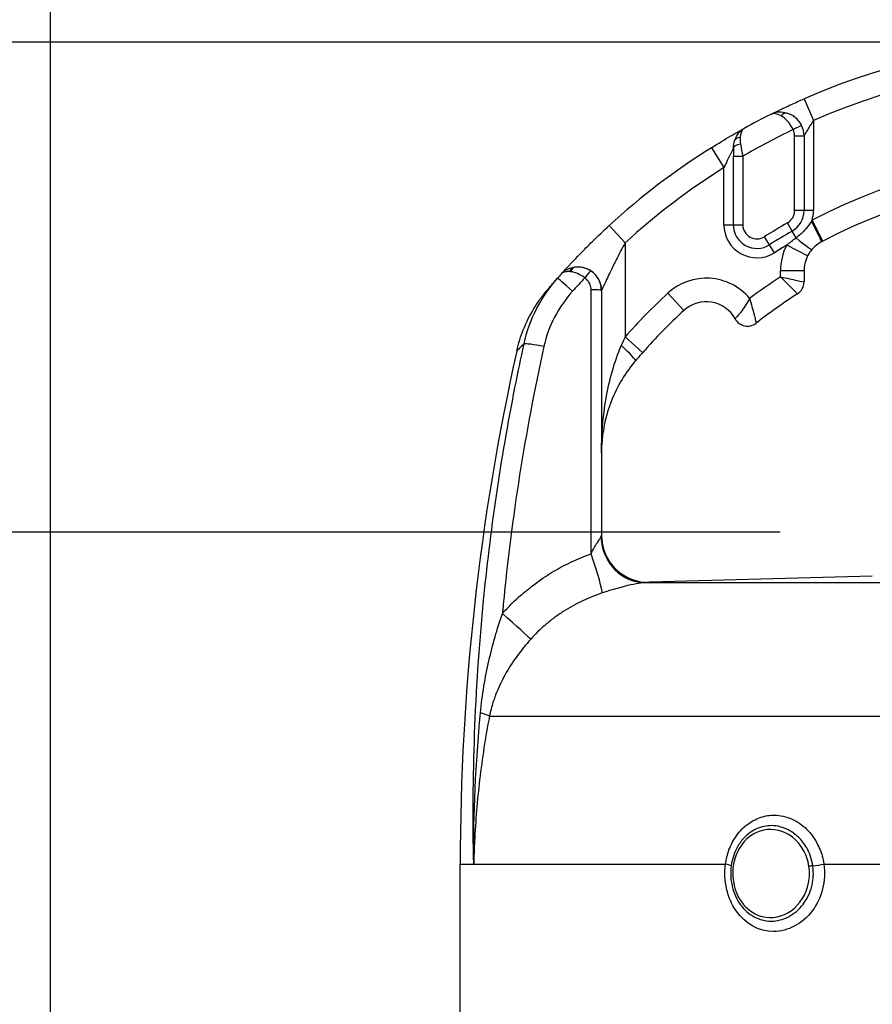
# Model space of a CAD drawing. Header units: millimetres. Extents: x 0 to 5940, y 0 to 4200.
# Tile 39 of 54: x 2070 to 2251, y 2807 to 3017. Entities that reach past the tile are written whole.
import ezdxf

# ---------------------------------------------------------------- set-up
doc = ezdxf.new("R2010")
doc.units = ezdxf.units.MM
doc.header["$LTSCALE"] = 50
doc.layers.get('DEFPOINTS').update_dxf_attribs({"linetype": 'CONTINUOUS'})
doc.layers.add('02-LINIE-035', color=2, linetype='CONTINUOUS')
doc.layers.add('06-MASSE1', color=1, linetype='CONTINUOUS')
doc.styles.add('ACA_NORM', font='ROMANS.SHX')
doc.dimstyles.new('1-10', dxfattribs={"dimscale": 10, "dimtxt": 2.5, "dimasz": 3.5, "dimexe": 1, "dimexo": 0, "dimgap": 1, "dimtad": 1, "dimdec": 0, "dimzin": 0, "dimtxsty": 'ACA_NORM', "dimcen": 0, "dimadec": 0, "dimazin": 0, "dimtfac": 2.4, "dimtdec": 0, "dimtmove": 0, "dimatfit": 3, "dimfxl": 1, "dimtolj": 1, "dimtzin": 0, "dimarcsym": 0})

# ---------------------------------------------------------------- blocks, each defined once
blk = doc.blocks.new('*D7')
at = {"layer": '06-MASSE1', "color": 0, "lineweight": -2}
for p, q in [((2231.74, 2907.76), (1923.55, 2907.76)), ((1933.55, 2872.76), (1933.55, 2208.76)), ((2146.83, 2173.76), (1923.55, 2173.76))]:
    blk.add_line(p, q, dxfattribs=at)
at = {"layer": '06-MASSE1', "color": 0}
for points in [[(1927.71, 2872.76), (1939.38, 2872.76), (1933.55, 2907.76)], [(1927.71, 2208.76), (1939.38, 2208.76), (1933.55, 2173.76)]]:
    blk.add_solid(points, dxfattribs=at)
at = {"layer": 'DEFPOINTS', "color": 0}
for p in [(2231.74, 2907.76), (1933.55, 2173.76), (2146.83, 2173.76)]:
    blk.add_point(p, dxfattribs=at)
at = {"layer": '06-MASSE1', "color": 0, "insert": (1911.05, 2540.76), "char_height": 25, "attachment_point": 5, "rotation": 90, "style": 'ACA_NORM'}
blk.add_mtext('\\A1;a', dxfattribs=at)
blk = doc.blocks.new('*D8')
at = {"layer": '06-MASSE1', "color": 0, "lineweight": -2}
for p, q in [((2256.34, 3011.76), (1833.77, 3011.76)), ((1843.77, 2976.76), (1843.77, 2208.76)), ((2146.83, 2173.76), (1833.77, 2173.76))]:
    blk.add_line(p, q, dxfattribs=at)
at = {"layer": '06-MASSE1', "color": 0}
for points in [[(1837.94, 2976.76), (1849.6, 2976.76), (1843.77, 3011.76)], [(1837.94, 2208.76), (1849.6, 2208.76), (1843.77, 2173.76)]]:
    blk.add_solid(points, dxfattribs=at)
at = {"layer": 'DEFPOINTS', "color": 0}
for p in [(2256.34, 3011.76), (1843.77, 2173.76), (2146.83, 2173.76)]:
    blk.add_point(p, dxfattribs=at)
at = {"layer": '06-MASSE1', "color": 0, "insert": (1821.27, 2592.76), "char_height": 25, "attachment_point": 5, "rotation": 90, "style": 'ACA_NORM'}
blk.add_mtext('\\A1;a1', dxfattribs=at)
blk = doc.blocks.new('*D1')
at = {"layer": '06-MASSE1', "color": 0, "lineweight": -2}
for p, q in [((2076.83, 2430.59), (2076.83, 3213.23)), ((2667.84, 2426.76), (2667.84, 3213.23)), ((2632.84, 3203.23), (2111.83, 3203.23))]:
    blk.add_line(p, q, dxfattribs=at)
at = {"layer": '06-MASSE1', "color": 0}
for points in [[(2111.83, 3209.07), (2111.83, 3197.4), (2076.83, 3203.23)], [(2632.84, 3209.07), (2632.84, 3197.4), (2667.84, 3203.23)]]:
    blk.add_solid(points, dxfattribs=at)
at = {"layer": 'DEFPOINTS', "color": 0}
for p in [(2076.83, 3203.23), (2076.83, 2430.59), (2667.84, 2426.76)]:
    blk.add_point(p, dxfattribs=at)
at = {"layer": '06-MASSE1', "color": 0, "insert": (2372.34, 3225.73), "char_height": 25, "attachment_point": 5, "style": 'ACA_NORM'}
blk.add_mtext('\\A1;590', dxfattribs=at)

msp = doc.modelspace()

# ---------------------------------------------------------------- linework, layer by layer
at = {"layer": '02-LINIE-035'}
for p, q in [((2236.83, 2999.74), (2238.83, 2995.16)), ((2236.33, 2994.07), (2234.53, 2993.19)), ((2238.83, 2995.16), (2238.83, 2976)), ((2234.83, 2991.88), (2236.83, 2991.88)), ((2234.83, 2976), (2234.83, 2991.88)), ((2236.83, 2991.88), (2236.83, 2976)), ((2217.18, 2989.36), (2219.83, 2985.13)), ((2221.83, 2989.25), (2221.83, 2987.55)), ((2221.83, 2987.55), (2223.83, 2987.55)), ((2221.83, 2972.99), (2221.83, 2987.55)), ((2223.83, 2987.55), (2223.83, 2972.99)), ((2219.83, 2972.99), (2219.83, 2985.13)), ((2236.83, 2976), (2234.83, 2976)), ((2238.83, 2976), (2236.83, 2976)), ((2195.45, 2972.82), (2198.83, 2969.13)), ((2219.83, 2972.99), (2221.83, 2972.99)), ((2221.83, 2972.99), (2223.83, 2972.99)), ((2234.31, 2971.66), (2233.32, 2973.39)), ((2240.84, 2969.53), (2238.53, 2973.96)), ((2235.13, 2970.22), (2234.31, 2971.66)), ((2198.83, 2969.13), (2198.83, 2949.19)), ((2229.5, 2968.76), (2228.44, 2970.46)), ((2230.57, 2967.07), (2229.5, 2968.76)), ((2237.6, 2966.38), (2233.15, 2968.66)), ((2236.83, 2963.19), (2231.83, 2963.19)), ((2231.83, 2961.94), (2231.83, 2963.19)), ((2236.83, 2963.19), (2236.83, 2960.85)), ((2193.83, 2959.01), (2193.83, 2959)), ((2193.83, 2959), (2193.83, 2907.06)), ((2211.32, 2954.8), (2207.93, 2958.48)), ((2202.57, 2945.87), (2198.83, 2949.19)), ((2251.29, 2898.38), (2204.04, 2897.14)), ((2203.37, 2897.01), (2390.29, 2897.01)), ((2204.09, 2897.06), (2204.09, 2897.14)), ((2170.04, 2868.68), (2423.62, 2868.68)), ((2163.83, 2837.26), (2166.7, 2837.26)), ((2163.83, 2594.68), (2163.83, 2837.26)), ((2166.7, 2837.26), (2220.16, 2837.26)), ((2241.05, 2837.26), (2284.77, 2837.26))]:
    msp.add_line(p, q, dxfattribs=at)
for centre, radius, start, end in [((2296.83, 2862.26), 150, 66.4218, 113.5782), ((2296.83, 2862.26), 145, 66.4218, 113.5782), ((2296.83, 2862.26), 150, 116.5042, 118.9981), ((2231.83, 2991.88), 5, 0, 26.0404), ((2296.83, 2862.26), 145, 115.4477, 120.2284), ((2296.83, 2862.26), 150, 118.9988, 118.9991), ((2231.83, 2991.88), 3, 0, 26.0404), ((2296.83, 2862.26), 150, 122.0754, 132.5211), ((2296.83, 2862.26), 126, 62.4371, 117.5629), ((2296.83, 2862.26), 145, 122.0754, 132.5211), ((2296.83, 2862.26), 121, 62.4371, 117.5629), ((2231.83, 2976), 3, 299.7478, 0), ((2231.83, 2976), 5, 299.7478, 0), ((2231.83, 2976), 7, 343.0813, 0), ((2226.83, 2972.99), 7, 180, 302.2999), ((2226.83, 2972.99), 5, 180, 302.2999), ((2226.83, 2972.99), 3, 180, 302.2999), ((2296.83, 2862.26), 128, 119.7478, 122.2999), ((2296.83, 2862.26), 126, 119.7478, 122.2999), ((2296.83, 2862.26), 124, 120.9015, 122.2999), ((2243.83, 2963.19), 12, 152.894, 180), ((2243.83, 2963.19), 7, 152.894, 180), ((2188.83, 2959.01), 5, 0, 90.9252), ((2216.07, 2949.66), 12, 39.8488, 132.7389), ((2296.83, 2862.26), 119, 123.108, 126.9587), ((2233.83, 2960.85), 3, 302.579, 0), ((2296.83, 2862.26), 131, 132.7389, 138.4253), ((2296.83, 2862.26), 114, 122.579, 127.9799), ((2216.07, 2949.66), 7, 28.8325, 132.7389), ((2296.83, 2862.26), 126, 132.7389, 138.4253), ((2224.83, 2954.48), 3, 208.8325, 307.9799), ((2663.83, 2837.26), 500, 167.4174, 180)]:
    msp.add_arc(centre, radius, start, end, dxfattribs=at)
for centre, major_axis, ratio, start_param, end_param in [((2232.64, 2994.77), (0.54, 1.93), 0.594665, 0, 0.977701), ((2223.99, 2990.22), (-1.89, 0.65), 0.594665, 5.305484, 6.283185), ((2223.83, 2989.25), (-2, 0), 0.438654, 4.95941, 6.283185), ((2238.25, 2973.82), (2.32, -4.43), 0.0215, 0, 1.548167), ((2234.7, 2970.98), (3.8, -3.24), 0.059752, 4.876871, 6.283185), ((2241.52, 2968.24), (-11.77, -6.15), 0.109734, 4.712593, 4.73512), ((2296.82, 2862.28), (131.25, 72.6), 0.999897, 1.904208, 1.911943), ((2188.25, 2961.96), (-0.39, 1.96), 0.620947, 0, 0.865115), ((2189.54, 2958.53), (-4.22, 3.93), 0.529098, 5.661266, 5.722081), ((2188.44, 2961.99), (-0.26, 1.98), 0.601883, 0, 0.942653), ((2189.66, 2958.66), (-4.24, 3.91), 0.861739, 5.660318, 5.721192), ((2190.5, 2961.5), (1.12, 1.66), 0.145795, 0.008816, 1.542827), ((2188.25, 2958.36), (-3.74, 3.31), 0.004968, 4.865162, 6.283185), ((2297.82, 2860.38), (-131.55, -67.28), 0.999934, 5.054648, 5.080664), ((2191.83, 2959), (2, 0), 0.105084, 0, 1.673623), ((2182.21, 2946.6), (-4.89, 1.06), 0.076337, 4.85735, 6.145479), ((2200.09, 2941.31), (9.36, 23.96), 0.162972, 1.299884, 1.380622), ((2197.22, 2947.34), (3.8, -3.25), 0.105656, 0, 1.44771), ((2203.12, 2907.01), (0.46, -9.99), 0.941438, 4.704327, 6.260479), ((2203.83, 2907.06), (-10, 0), 0.999978, 0, 1.596108), ((2190.61, 2904.17), (3.3, -9.44), 0.061815, 0.116703, 1.438231), ((2171.48, 2891.5), (7.48, -6.63), 0.0082, 0.211435, 1.403277), ((2160.45, 2870.34), (9.82, -1.88), 0.074371, 0.232232, 0.687786), ((2218.43, 2837.26), (2.97, -0.41), 0.095262, 0.143818, 0.962868), ((2239.8, 2837.26), (-2.97, -0.45), 0.069306, 1.179092, 1.998312)]:
    msp.add_ellipse(centre, major_axis=major_axis, ratio=ratio, start_param=start_param, end_param=end_param, dxfattribs=at)
for points, knots in [([(2229.89, 2996.5), (2229.98, 2996.54), (2230.08, 2996.59), (2230.2, 2996.65), (2230.59, 2996.84), (2231.15, 2997.12), (2231.83, 2997.45), (2232.08, 2997.57), (2232.35, 2997.69), (2232.62, 2997.82), (2233.1, 2998.05), (2233.62, 2998.29), (2234.16, 2998.54), (2235.02, 2998.94), (2235.91, 2999.34), (2236.83, 2999.74)], [0, 0, 0, 0, 0.089157, 0.089157, 0.089157, 0.389381, 0.389381, 0.389381, 0.5, 0.5, 0.5, 0.693605, 0.693605, 0.693605, 1, 1, 1, 1]), ([(2233.17, 2996.69), (2232.12, 2996.99), (2231.09, 2996.95), (2230.26, 2996.65), (2230.13, 2996.61), (2230.01, 2996.56), (2229.89, 2996.5)], [0, 0, 0, 0, 0.865199, 0.865199, 0.865199, 1, 1, 1, 1]), ([(2234.53, 2993.19), (2234.2, 2993.88), (2233.77, 2994.51), (2233.32, 2995.01), (2232.89, 2995.48), (2232.44, 2995.85), (2231.99, 2996.11)], [0, 0, 0, 0, 0.518172, 0.518172, 0.518172, 1, 1, 1, 1]), ([(2236.33, 2994.07), (2235.99, 2994.76), (2235.5, 2995.35), (2234.93, 2995.8), (2234.4, 2996.22), (2233.8, 2996.52), (2233.17, 2996.69)], [0, 0, 0, 0, 0.517886, 0.517886, 0.517886, 1, 1, 1, 1]), ([(2238.83, 2995.16), (2238.59, 2994.78), (2238.35, 2994.4), (2238.12, 2994.03), (2238.11, 2994.02), (2238.1, 2994.01), (2238.09, 2994), (2237.88, 2993.66), (2237.68, 2993.32), (2237.49, 2993), (2237.47, 2992.98), (2237.46, 2992.96), (2237.45, 2992.94), (2237.3, 2992.69), (2237.16, 2992.44), (2237.04, 2992.24), (2237.03, 2992.22), (2237.01, 2992.19), (2237, 2992.17), (2236.97, 2992.11), (2236.93, 2992.05), (2236.91, 2992.01), (2236.88, 2991.96), (2236.86, 2991.92), (2236.85, 2991.9), (2236.84, 2991.89), (2236.83, 2991.88), (2236.83, 2991.88)], [0, 0, 0, 0, 0.286378, 0.286378, 0.286378, 0.29564, 0.29564, 0.29564, 0.558868, 0.558868, 0.558868, 0.575182, 0.575182, 0.575182, 0.785601, 0.785601, 0.785601, 0.812499, 0.812499, 0.812499, 0.878989, 0.878989, 0.878989, 0.949513, 0.949513, 0.949513, 1, 1, 1, 1]), ([(2217.18, 2989.36), (2218.61, 2990.26), (2220.05, 2991.13), (2221.31, 2991.86), (2221.58, 2992.02), (2221.84, 2992.17), (2222.09, 2992.31), (2222.94, 2992.8), (2223.62, 2993.18), (2224.03, 2993.41), (2224.06, 2993.43), (2224.08, 2993.44), (2224.11, 2993.45)], [0, 0, 0, 0, 0.5, 0.5, 0.5, 0.607782, 0.607782, 0.607782, 0.97431, 0.97431, 0.97431, 1, 1, 1, 1]), ([(2221.83, 2989.25), (2221.83, 2989.25), (2221.82, 2989.23), (2221.8, 2989.19), (2221.79, 2989.16), (2221.77, 2989.12), (2221.74, 2989.07), (2221.67, 2988.94), (2221.58, 2988.76), (2221.48, 2988.56), (2221.39, 2988.38), (2221.29, 2988.18), (2221.19, 2987.98), (2221.15, 2987.9), (2221.12, 2987.83), (2221.08, 2987.76), (2220.9, 2987.39), (2220.71, 2987.01), (2220.53, 2986.62), (2220.29, 2986.13), (2220.06, 2985.63), (2219.83, 2985.13)], [0, 0, 0, 0, 0.06181, 0.06181, 0.06181, 0.118241, 0.118241, 0.118241, 0.26387, 0.26387, 0.26387, 0.40093, 0.40093, 0.40093, 0.45041, 0.45041, 0.45041, 0.692235, 0.692235, 0.692235, 1, 1, 1, 1]), ([(2185.27, 2962.54), (2185.31, 2962.58), (2185.35, 2962.62), (2185.4, 2962.67), (2185.59, 2962.89), (2185.86, 2963.19), (2186.19, 2963.55), (2186.39, 2963.76), (2186.6, 2963.99), (2186.83, 2964.24), (2186.99, 2964.41), (2187.16, 2964.6), (2187.34, 2964.78), (2187.76, 2965.24), (2188.23, 2965.73), (2188.72, 2966.24), (2188.92, 2966.45), (2189.12, 2966.65), (2189.32, 2966.86), (2190.14, 2967.7), (2191.02, 2968.58), (2191.92, 2969.47), (2193.06, 2970.58), (2194.24, 2971.7), (2195.45, 2972.82)], [0, 0, 0, 0, 0.03379, 0.03379, 0.03379, 0.169557, 0.169557, 0.169557, 0.25, 0.25, 0.25, 0.306466, 0.306466, 0.306466, 0.444259, 0.444259, 0.444259, 0.5, 0.5, 0.5, 0.721826, 0.721826, 0.721826, 1, 1, 1, 1]), ([(2238.4, 2973.77), (2238.03, 2973.2), (2237.64, 2972.63), (2237.22, 2972.12), (2237.18, 2972.08), (2237.14, 2972.03), (2237.1, 2971.99), (2237.05, 2971.93), (2237, 2971.87), (2236.95, 2971.82), (2236.41, 2971.22), (2235.8, 2970.69), (2235.13, 2970.22)], [0, 0, 0, 0, 0.415268, 0.415268, 0.415268, 0.453249, 0.453249, 0.453249, 0.5, 0.5, 0.5, 1, 1, 1, 1]), ([(2198.83, 2969.13), (2198.24, 2968.05), (2197.68, 2966.98), (2197.13, 2965.9), (2196.69, 2965.04), (2196.26, 2964.19), (2195.86, 2963.36), (2195.76, 2963.16), (2195.67, 2962.97), (2195.58, 2962.77), (2195.35, 2962.3), (2195.12, 2961.82), (2194.91, 2961.37), (2194.8, 2961.12), (2194.69, 2960.89), (2194.58, 2960.66), (2194.5, 2960.49), (2194.43, 2960.33), (2194.36, 2960.17), (2194.25, 2959.94), (2194.15, 2959.73), (2194.07, 2959.54), (2194.04, 2959.47), (2194, 2959.39), (2193.97, 2959.33), (2193.89, 2959.14), (2193.83, 2959.01), (2193.83, 2959.01)], [0, 0, 0, 0, 0.279238, 0.279238, 0.279238, 0.5, 0.5, 0.5, 0.552002, 0.552002, 0.552002, 0.681286, 0.681286, 0.681286, 0.75, 0.75, 0.75, 0.800923, 0.800923, 0.800923, 0.875, 0.875, 0.875, 0.906681, 0.906681, 0.906681, 1, 1, 1, 1]), ([(2240.58, 2969.39), (2240.18, 2969.18), (2239.81, 2968.94), (2239.12, 2968.38), (2238.8, 2968.08), (2238.51, 2967.73)], [0, 0, 0, 0, 0.5, 0.5, 1, 1, 1, 1]), ([(2187.86, 2963.92), (2187.47, 2963.84), (2187.08, 2963.72), (2186.74, 2963.57), (2186.41, 2963.42), (2186.11, 2963.25), (2185.85, 2963.05), (2185.74, 2962.97), (2185.63, 2962.88), (2185.53, 2962.79), (2185.48, 2962.75), (2185.44, 2962.71), (2185.39, 2962.66), (2185.37, 2962.64), (2185.35, 2962.62), (2185.33, 2962.6), (2185.32, 2962.59), (2185.31, 2962.58), (2185.3, 2962.57), (2185.3, 2962.56), (2185.29, 2962.55), (2185.29, 2962.55), (2185.29, 2962.55), (2185.28, 2962.55), (2185.28, 2962.54), (2185.28, 2962.54), (2185.28, 2962.54), (2185.27, 2962.54)], [0, 0, 0, 0, 0.372379, 0.372379, 0.372379, 0.720983, 0.720983, 0.720983, 0.867591, 0.867591, 0.867591, 0.935969, 0.935969, 0.935969, 0.968822, 0.968822, 0.968822, 0.98477, 0.98477, 0.98477, 0.992543, 0.992543, 0.992543, 0.995838, 0.995838, 0.995838, 1, 1, 1, 1]), ([(2187.07, 2963.05), (2186.76, 2963.06), (2186.48, 2963.05), (2186.23, 2963), (2185.81, 2962.93), (2185.48, 2962.77), (2185.27, 2962.53)], [0, 0, 0, 0, 0.3773337, 0.3773337, 0.3773337, 0.9999323, 0.9999323, 0.9999323, 0.9999323]), ([(2190.29, 2961.71), (2189.78, 2962.1), (2189.24, 2962.42), (2188.72, 2962.64), (2188.23, 2962.85), (2187.76, 2962.98), (2187.32, 2963.03)], [0, 0, 0, 0, 0.517979, 0.517979, 0.517979, 1, 1, 1, 1]), ([(2191.62, 2963.16), (2191.07, 2963.53), (2190.48, 2963.77), (2189.87, 2963.9), (2189.3, 2964.03), (2188.73, 2964.04), (2188.18, 2963.97)], [0, 0, 0, 0, 0.517352, 0.517352, 0.517352, 1, 1, 1, 1]), ([(2191.63, 2959.21), (2191.63, 2959.55), (2191.57, 2959.9), (2191.45, 2960.21), (2191.34, 2960.53), (2191.17, 2960.84), (2190.96, 2961.1), (2190.77, 2961.33), (2190.54, 2961.54), (2190.29, 2961.71)], [0, 0, 0, 0, 0.346227, 0.346227, 0.346227, 0.692595, 0.692595, 0.692595, 1, 1, 1, 1]), ([(2231.83, 2961.94), (2232.77, 2961.01), (2233.71, 2960.08), (2235.05, 2958.73), (2235.45, 2958.32), (2235.45, 2958.32)], [0, 0, 0, 0, 0.5, 0.5, 1, 1, 1, 1]), ([(2231.83, 2961.94), (2233.12, 2961.66), (2234.42, 2961.38), (2236.28, 2960.97), (2236.83, 2960.85), (2236.83, 2960.85)], [0, 0, 0, 0, 0.5, 0.5, 1, 1, 1, 1]), ([(2175.84, 2946.19), (2176.55, 2949.35), (2177.79, 2952.43), (2179.89, 2955.9), (2180.34, 2956.58), (2181.06, 2957.57), (2181.31, 2957.9), (2181.66, 2958.34), (2181.75, 2958.46), (2181.89, 2958.63), (2181.92, 2958.67), (2181.99, 2958.75), (2182.01, 2958.78), (2182.05, 2958.82), (2182.05, 2958.83), (2182.06, 2958.84), (2182.07, 2958.85), (2182.08, 2958.86), (2182.08, 2958.87), (2182.1, 2958.88), (2182.1, 2958.89), (2182.13, 2958.92), (2182.13, 2958.92), (2182.14, 2958.93), (2182.14, 2958.93), (2182.14, 2958.93)], [0.000028, 0.000028, 0.000028, 0.000028, 0.972334, 0.972334, 1.216481, 1.216481, 1.339466, 1.339466, 1.385578, 1.385578, 1.402872, 1.402872, 1.415874, 1.415874, 1.418882, 1.418882, 1.421902, 1.421902, 1.424931, 1.424931, 1.431036, 1.431036, 1.479634, 1.479634, 1.481284, 1.481284, 1.481284, 1.481284]), ([(2182.14, 2958.93), (2182.14, 2958.93), (2182.14, 2958.93), (2182.15, 2958.95), (2182.17, 2958.97), (2182.22, 2959.03), (2182.28, 2959.1), (2182.35, 2959.18)], [0.0306098, 0.0306098, 0.0306098, 0.0306098, 0.0625177, 0.0625177, 0.1652363, 0.1652363, 0.4062328, 0.4062328, 0.4062328, 0.4062328]), ([(2182.34, 2959.18), (2182.45, 2959.3), (2182.6, 2959.48), (2182.8, 2959.71), (2182.8, 2959.71), (2182.8, 2959.72), (2182.8, 2959.72)], [0.6245412, 0.6245412, 0.6245412, 0.6245412, 0.7510795, 0.7510795, 0.7510795, 0.7519292, 0.7519292, 0.7519292, 0.7519292]), ([(2191.63, 2903.13), (2191.63, 2909.02), (2191.63, 2914.91), (2191.63, 2933.6), (2191.63, 2946.41), (2191.63, 2959.21)], [0, 0, 0, 0, 0.315066, 0.315066, 1, 1, 1, 1]), ([(2225.29, 2957.35), (2224.98, 2956.81), (2224.66, 2956.28), (2224.34, 2955.79), (2224.01, 2955.29), (2223.69, 2954.84), (2223.4, 2954.45), (2223.35, 2954.39), (2223.3, 2954.32), (2223.25, 2954.26), (2222.98, 2953.92), (2222.76, 2953.65), (2222.58, 2953.45), (2222.46, 2953.32), (2222.37, 2953.22), (2222.31, 2953.15), (2222.24, 2953.07), (2222.2, 2953.04), (2222.2, 2953.04)], [0, 0, 0, 0, 0.228949, 0.228949, 0.228949, 0.460335, 0.460335, 0.460335, 0.5, 0.5, 0.5, 0.713444, 0.713444, 0.713444, 0.852914, 0.852914, 0.852914, 1, 1, 1, 1]), ([(2225.29, 2957.35), (2225.46, 2956.75), (2225.63, 2956.16), (2225.78, 2955.59), (2225.94, 2955), (2226.09, 2954.46), (2226.21, 2953.98), (2226.24, 2953.9), (2226.26, 2953.82), (2226.28, 2953.74), (2226.39, 2953.32), (2226.47, 2952.96), (2226.54, 2952.68), (2226.59, 2952.51), (2226.62, 2952.37), (2226.64, 2952.27), (2226.67, 2952.17), (2226.68, 2952.12), (2226.68, 2952.12)], [0, 0, 0, 0, 0.228755, 0.228755, 0.228755, 0.461737, 0.461737, 0.461737, 0.5, 0.5, 0.5, 0.715339, 0.715339, 0.715339, 0.854185, 0.854185, 0.854185, 1, 1, 1, 1]), ([(2166.7, 2837.26), (2166.27, 2855.67), (2166.96, 2874.15), (2168.72, 2892.47), (2170.21, 2907.87), (2172.46, 2923.19), (2175.45, 2938.42), (2176.06, 2941.52), (2176.71, 2944.61), (2177.38, 2947.71)], [0, 0, 0, 0, 0.497038, 0.497038, 0.497038, 0.91486, 0.91486, 0.91486, 1, 1, 1, 1]), ([(2177.38, 2947.71), (2177, 2947.34), (2176.69, 2947.03), (2176.45, 2946.79), (2176.05, 2946.39), (2175.84, 2946.19), (2175.84, 2946.19), (2175.84, 2946.19), (2175.84, 2946.19), (2175.84, 2946.19), (2175.84, 2946.19), (2175.84, 2946.19), (2175.84, 2946.19)], [0.0000538, 0.0000538, 0.0000538, 0.0000538, 0.1862605, 0.1862605, 0.1862605, 0.4985428, 0.4985428, 0.4985428, 0.5, 0.5, 0.5, 0.50019, 0.50019, 0.50019, 0.50019]), ([(2181.58, 2947.12), (2177.59, 2929.02), (2174.75, 2910.79), (2172.97, 2892.44), (2172.91, 2891.78), (2172.84, 2891.12), (2172.78, 2890.46)], [0, 0, 0, 0, 0.965203, 0.965203, 0.965203, 1, 1, 1, 1]), ([(2193.83, 2924.61), (2193.83, 2928.44), (2194.14, 2932.29), (2194.8, 2936.09), (2194.82, 2936.17), (2194.83, 2936.25), (2194.84, 2936.34), (2195.18, 2938.23), (2195.61, 2940.12), (2196.15, 2942), (2196.66, 2943.81), (2197.28, 2945.58), (2198.03, 2947.34)], [0, 0, 0, 0, 0.5, 0.5, 0.5, 0.510879, 0.510879, 0.510879, 0.760128, 0.760128, 0.760128, 1, 1, 1, 1]), ([(2200.8, 2943.83), (2199.68, 2942.49), (2198.7, 2941.07), (2196.96, 2938.07), (2196.23, 2936.48), (2195.64, 2934.87)], [0, 0, 0, 0, 0.529178, 0.529178, 1.103805, 1.103805, 1.103805, 1.103805]), ([(2200.8, 2943.83), (2199.68, 2942.49), (2198.7, 2941.07), (2196.96, 2938.07), (2196.23, 2936.48), (2195.64, 2934.87)], [0, 0, 0, 0, 0.529178, 0.529178, 1.103805, 1.103805, 1.103805, 1.103805]), ([(2195.51, 2934.49), (2194.57, 2931.79), (2194.04, 2929.08), (2193.85, 2925.75), (2193.83, 2925.18), (2193.83, 2924.61)], [0, 0, 0, 0, 0.967435, 0.967435, 1.166742, 1.166742, 1.166742, 1.166742]), ([(2195.51, 2934.49), (2194.57, 2931.79), (2194.04, 2929.08), (2193.85, 2925.75), (2193.83, 2925.18), (2193.83, 2924.61)], [0, 0, 0, 0, 0.967435, 0.967435, 1.166742, 1.166742, 1.166742, 1.166742]), ([(2195.64, 2934.87), (2195.62, 2934.8), (2195.59, 2934.73), (2195.57, 2934.66), (2195.56, 2934.63), (2195.54, 2934.6), (2195.53, 2934.56), (2195.52, 2934.54), (2195.52, 2934.51), (2195.51, 2934.49)], [0.4841756, 0.4841756, 0.4841756, 0.4841756, 0.49512044, 0.49512044, 0.49512044, 0.5, 0.5, 0.5, 0.50377446, 0.50377446, 0.50377446, 0.50377446]), ([(2191.63, 2903.13), (2191.84, 2903.56), (2192.06, 2903.99), (2192.29, 2904.4), (2192.48, 2904.76), (2192.68, 2905.1), (2192.88, 2905.42), (2192.89, 2905.43), (2192.89, 2905.44), (2192.89, 2905.44), (2193.06, 2905.71), (2193.23, 2905.95), (2193.38, 2906.17), (2193.39, 2906.17), (2193.39, 2906.18), (2193.39, 2906.18), (2193.52, 2906.36), (2193.64, 2906.52), (2193.71, 2906.66)], [0, 0, 0, 0, 0.315553, 0.315553, 0.315553, 0.583864, 0.583864, 0.583864, 0.589444, 0.589444, 0.589444, 0.809999, 0.809999, 0.809999, 0.814148, 0.814148, 0.814148, 1, 1, 1, 1]), ([(2179.06, 2896.26), (2179.09, 2896.28), (2179.13, 2896.31), (2179.16, 2896.34), (2179.91, 2896.92), (2180.68, 2897.48), (2181.47, 2898.01), (2182.64, 2898.8), (2183.84, 2899.53), (2185.07, 2900.2), (2187.17, 2901.34), (2189.36, 2902.32), (2191.63, 2903.13)], [0, 0, 0, 0, 0.009223, 0.009223, 0.009223, 0.207241, 0.207241, 0.207241, 0.5, 0.5, 0.5, 1, 1, 1, 1]), ([(2172.78, 2890.46), (2174.07, 2891.91), (2175.45, 2893.26), (2176.91, 2894.52), (2177.39, 2894.94), (2177.89, 2895.34), (2178.38, 2895.73), (2178.61, 2895.91), (2178.83, 2896.08), (2179.06, 2896.26)], [0, 0, 0, 0, 0.677989, 0.677989, 0.677989, 0.90028, 0.90028, 0.90028, 1, 1, 1, 1]), ([(2203.37, 2897.01), (2202.87, 2896.99), (2201.77, 2896.89), (2200.03, 2896.53), (2198.29, 2896.16), (2196.07, 2895.53), (2193.96, 2894.82)], [0, 0, 0, 0, 0.5, 0.5, 0.5, 1, 1, 1, 1]), ([(2193.96, 2894.82), (2191.06, 2893.84), (2188.3, 2892.53), (2185.72, 2890.87), (2185.08, 2890.46), (2184.45, 2890.03), (2183.84, 2889.58), (2183.23, 2889.13), (2182.64, 2888.66), (2182.06, 2888.17), (2181.97, 2888.1), (2181.88, 2888.02), (2181.79, 2887.95), (2180.74, 2887.04), (2179.75, 2886.07), (2178.81, 2885.03)], [0, 0, 0, 0, 0.504061, 0.504061, 0.504061, 0.628889, 0.628889, 0.628889, 0.753092, 0.753092, 0.753092, 0.772384, 0.772384, 0.772384, 1, 1, 1, 1]), ([(2168.13, 2869.35), (2168.31, 2871.26), (2168.56, 2873.15), (2168.87, 2875.04), (2169.17, 2876.84), (2169.52, 2878.64), (2169.93, 2880.43), (2170.7, 2883.84), (2171.65, 2887.17), (2172.78, 2890.46)], [0, 0, 0, 0, 0.265918, 0.265918, 0.265918, 0.519268, 0.519268, 0.519268, 1, 1, 1, 1]), ([(2178.81, 2885.03), (2176.66, 2882.64), (2174.84, 2880.12), (2173.33, 2877.4), (2172.58, 2876.03), (2171.91, 2874.62), (2171.35, 2873.17), (2171.03, 2872.34), (2170.74, 2871.49), (2170.5, 2870.61), (2170.33, 2869.98), (2170.17, 2869.33), (2170.04, 2868.68)], [0, 0, 0, 0, 0.5, 0.5, 0.5, 0.751514, 0.751514, 0.751514, 0.895882, 0.895882, 0.895882, 1, 1, 1, 1]), ([(2170.04, 2868.68), (2169.19, 2864.19), (2168.49, 2859.68), (2167.95, 2855.15), (2167.44, 2850.82), (2167.08, 2846.47), (2166.87, 2842.13), (2166.79, 2840.51), (2166.74, 2838.88), (2166.7, 2837.26)], [0, 0, 0, 0, 0.4321887, 0.4321887, 0.4321887, 0.8458026, 0.8458026, 0.8458026, 1, 1, 1, 1]), ([(2220.16, 2837.26), (2220.3, 2838.3), (2220.55, 2839.3), (2220.9, 2840.26), (2221.3, 2841.35), (2221.84, 2842.37), (2222.49, 2843.28), (2222.84, 2843.78), (2223.23, 2844.25), (2223.65, 2844.67), (2224.38, 2845.41), (2225.19, 2846.03), (2226.06, 2846.5), (2227.02, 2847.03), (2228.05, 2847.38), (2229.11, 2847.55), (2229.56, 2847.62), (2230.01, 2847.65), (2230.47, 2847.65), (2231.78, 2847.65), (2233.09, 2847.36), (2234.31, 2846.8), (2235.43, 2846.3), (2236.48, 2845.58), (2237.39, 2844.68), (2238.36, 2843.73), (2239.17, 2842.58), (2239.79, 2841.3), (2240.29, 2840.3), (2240.67, 2839.21), (2240.91, 2838.08), (2240.96, 2837.81), (2241.01, 2837.54), (2241.05, 2837.26)], [0, 0, 0, 0, 0.0902582, 0.0902582, 0.0902582, 0.1936914, 0.1936914, 0.1936914, 0.25, 0.25, 0.25, 0.3473076, 0.3473076, 0.3473076, 0.4547331, 0.4547331, 0.4547331, 0.5, 0.5, 0.5, 0.6303366, 0.6303366, 0.6303366, 0.75, 0.75, 0.75, 0.8762367, 0.8762367, 0.8762367, 0.975991, 0.975991, 0.975991, 1, 1, 1, 1]), ([(2238.69, 2836.9), (2238.49, 2838.25), (2238.05, 2839.54), (2237.4, 2840.7), (2236.91, 2841.57), (2236.31, 2842.34), (2235.63, 2843), (2235.42, 2843.2), (2235.2, 2843.39), (2234.98, 2843.57), (2234.02, 2844.34), (2232.93, 2844.89), (2231.8, 2845.18), (2231.17, 2845.34), (2230.52, 2845.42), (2229.88, 2845.42), (2229.36, 2845.42), (2228.85, 2845.37), (2228.35, 2845.27), (2227.23, 2845.03), (2226.14, 2844.53), (2225.19, 2843.81), (2224.87, 2843.57), (2224.55, 2843.29), (2224.26, 2842.99), (2223.7, 2842.43), (2223.2, 2841.78), (2222.79, 2841.07), (2222.15, 2839.98), (2221.71, 2838.76), (2221.46, 2837.45), (2221.43, 2837.27), (2221.4, 2837.08), (2221.38, 2836.9)], [0, 0, 0, 0, 0.142587, 0.142587, 0.142587, 0.25, 0.25, 0.25, 0.282557, 0.282557, 0.282557, 0.422443, 0.422443, 0.422443, 0.5, 0.5, 0.5, 0.562018, 0.562018, 0.562018, 0.701955, 0.701955, 0.701955, 0.75, 0.75, 0.75, 0.841232, 0.841232, 0.841232, 0.98061, 0.98061, 0.98061, 1, 1, 1, 1]), ([(2237.88, 2836.78), (2237.69, 2838.03), (2237.28, 2839.24), (2236.66, 2840.32), (2235.45, 2842.4), (2233.52, 2843.89), (2231.43, 2844.41), (2229.34, 2844.93), (2227.1, 2844.47), (2225.34, 2843.15), (2223.59, 2841.84), (2222.33, 2839.7), (2221.88, 2837.27)], [0.5602271, 0.5602271, 0.5602271, 0.5602271, 0.625, 0.625, 0.625, 0.75, 0.75, 0.75, 0.875, 0.875, 0.875, 1, 1, 1, 1]), ([(2241.05, 2837.26), (2241.58, 2833.73), (2240.63, 2830.02), (2238.59, 2827.31), (2236.54, 2824.61), (2233.42, 2822.95), (2230.34, 2822.95), (2227.26, 2822.95), (2224.31, 2824.58), (2222.41, 2827.31), (2220.51, 2830.03), (2219.69, 2833.73), (2220.16, 2837.26)], [0, 0, 0, 0, 0.25, 0.25, 0.25, 0.5, 0.5, 0.5, 0.75, 0.75, 0.75, 1, 1, 1, 1]), ([(2221.38, 2836.9), (2221.18, 2835.45), (2221.25, 2833.94), (2221.58, 2832.54), (2221.9, 2831.14), (2222.48, 2829.83), (2223.28, 2828.71), (2223.28, 2828.71), (2223.28, 2828.7), (2223.29, 2828.7), (2224.08, 2827.59), (2225.09, 2826.69), (2226.21, 2826.08), (2227.34, 2825.48), (2228.58, 2825.16), (2229.85, 2825.16), (2231.11, 2825.16), (2232.38, 2825.48), (2233.55, 2826.09), (2234.73, 2826.7), (2235.78, 2827.6), (2236.63, 2828.7), (2236.64, 2828.71), (2236.64, 2828.71), (2236.65, 2828.72), (2237.49, 2829.83), (2238.12, 2831.14), (2238.48, 2832.54), (2238.75, 2833.64), (2238.86, 2834.8), (2238.79, 2835.95), (2238.77, 2836.27), (2238.74, 2836.58), (2238.69, 2836.9)], [0, 0, 0, 0, 0.1248524, 0.1248524, 0.1248524, 0.25, 0.25, 0.25, 0.250524, 0.250524, 0.250524, 0.3753899, 0.3753899, 0.3753899, 0.499891, 0.499891, 0.499891, 0.6243466, 0.6243466, 0.6243466, 0.7492512, 0.7492512, 0.7492512, 0.75, 0.75, 0.75, 0.8748745, 0.8748745, 0.8748745, 0.972849, 0.972849, 0.972849, 1, 1, 1, 1]), ([(2221.88, 2837.27), (2221.43, 2834.85), (2221.83, 2832.26), (2222.94, 2830.2), (2224.05, 2828.15), (2225.89, 2826.64), (2227.94, 2826.12), (2230, 2825.59), (2232.26, 2826.04), (2234.11, 2827.37), (2235.97, 2828.7), (2237.32, 2830.84), (2237.8, 2833.25), (2238.03, 2834.41), (2238.06, 2835.61), (2237.88, 2836.78)], [0, 0, 0, 0, 0.125, 0.125, 0.125, 0.25, 0.25, 0.25, 0.375, 0.375, 0.375, 0.5, 0.5, 0.5, 0.5602271, 0.5602271, 0.5602271, 0.5602271])]:
    msp.add_open_spline(points, degree=3, knots=knots, dxfattribs=at)
for points in [[(2231.99, 2996.11), (2231.13, 2996.6), (2230.38, 2996.74), (2229.89, 2996.5)], [(2222.1, 2990.87), (2222.51, 2992.06), (2223.27, 2992.99), (2224.11, 2993.46)], [(2223.26, 2991.51), (2223.22, 2991.08), (2223.25, 2990.61), (2223.34, 2990.1)], [(2224.12, 2993.46), (2223.65, 2993.2), (2223.34, 2992.5), (2223.26, 2991.51)], [(2221.83, 2989.25), (2221.83, 2989.82), (2221.93, 2990.36), (2222.1, 2990.87)], [(2223.34, 2990.1), (2223.49, 2989.31), (2223.66, 2988.44), (2223.83, 2987.55)], [(2238.4, 2973.77), (2238.44, 2973.83), (2238.49, 2973.9), (2238.53, 2973.96)], [(2233.15, 2968.66), (2233.79, 2969.21), (2234.45, 2969.73), (2235.13, 2970.22)], [(2238.51, 2967.73), (2238.16, 2967.32), (2237.85, 2966.87), (2237.6, 2966.38)], [(2193.83, 2959), (2193.83, 2960.66), (2192.99, 2962.24), (2191.62, 2963.16)], [(2177.38, 2947.71), (2178.49, 2952.9), (2180.97, 2957.68), (2184.5, 2961.67)], [(2182.79, 2959.7), (2182.97, 2959.92), (2183.2, 2960.18), (2183.47, 2960.48)], [(2182.8, 2959.72), (2182.98, 2959.92), (2183.19, 2960.17), (2183.44, 2960.45)], [(2183.44, 2960.45), (2183.74, 2960.81), (2184.1, 2961.22), (2184.5, 2961.67)], [(2187.69, 2958.88), (2184.69, 2955.52), (2182.55, 2951.51), (2181.58, 2947.12)], [(2202.57, 2945.87), (2202.05, 2945.28), (2201.53, 2944.69), (2201.02, 2944.09)], [(2201.02, 2944.09), (2200.95, 2944), (2200.87, 2943.92), (2200.8, 2943.83)], [(2193.71, 2906.66), (2193.79, 2906.79), (2193.83, 2906.93), (2193.83, 2907.06)], [(2204.09, 2897.06), (2204.08, 2897.05), (2203.85, 2897.04), (2203.37, 2897.01)], [(2166.7, 2837.26), (2166.62, 2847.97), (2167.11, 2858.68), (2168.13, 2869.35)]]:
    msp.add_open_spline(points, degree=3, dxfattribs=at)
msp.add_rational_spline([(2238.69, 2836.9), (2238.28, 2836.85), (2237.88, 2836.78)], [0.953693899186, 0.890501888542, 1.00004898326], degree=2, dxfattribs=at)

# ---------------------------------------------------------------- dimensions: what is measured, and where the dimension line sits
at = {"layer": '06-MASSE1'}
dim = msp.add_linear_dim(base=(2076.83, 3203.23), p1=(2667.84, 2426.76), p2=(2076.83, 2430.59), dimstyle='1-10', override={"dimrnd": 5}, dxfattribs=at)
dim.commit()
dim.dimension.update_dxf_attribs({"geometry": '*D1', "text_midpoint": (2372.34, 3225.73)})
for base, p1, text, picture, middle in [((1843.77, 2173.76), (2256.34, 3011.76), 'a1', '*D8', (1821.27, 2592.76)), ((1933.55, 2173.76), (2231.74, 2907.76), 'a', '*D7', (1911.05, 2540.76))]:
    dim = msp.add_linear_dim(base=base, p1=p1, p2=(2146.83, 2173.76), angle=90, text=text, dimstyle='1-10', override={"dimrnd": 10}, dxfattribs=at)
    dim.commit()
    dim.dimension.update_dxf_attribs({"geometry": picture, "text_midpoint": middle})

doc.saveas('drawing.dxf')
